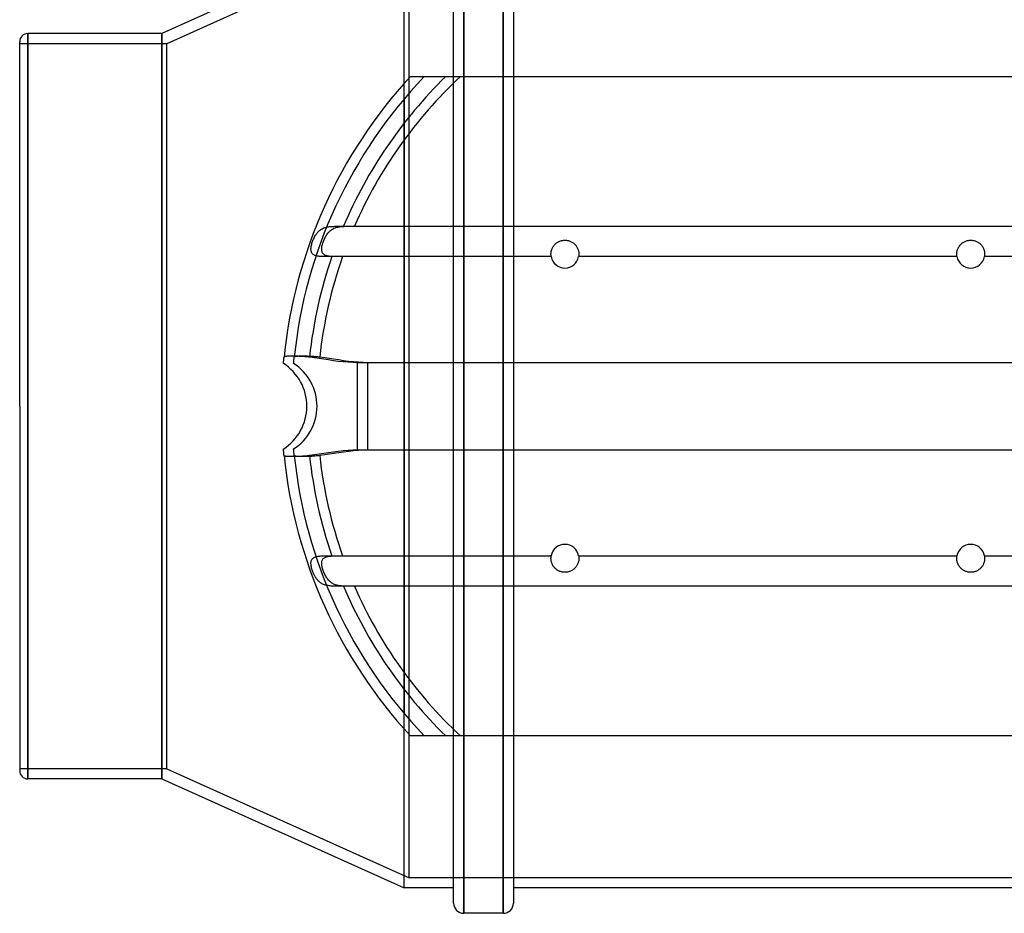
# Model space of a CAD drawing. Header units: millimetres. Extents: x -148 to 148, y -100 to 174.
# Tile 1 of 3: x -148 to 47, y -100 to 76. Entities that reach past the tile are written whole.
import ezdxf

# ---------------------------------------------------------------- set-up
doc = ezdxf.new("R2010")
doc.units = ezdxf.units.MM
doc.layers.add('HIDDEN', color=7, linetype='Continuous')
doc.layers.add('THICK', color=7, linetype='Continuous')

msp = doc.modelspace()

# ---------------------------------------------------------------- linework, layer by layer
at = {"layer": 'HIDDEN'}
for p, q in [((-59.95, 100), (-59.95, -100)), ((-52.15, 100), (-52.15, -100)), ((-71.7, 0), (-71.7, 95)), ((-70.7, 93), (-118.5, 71.5)), ((-70.7, 0), (-70.7, 93)), ((-145.9, 0), (-145.9, 73.5)), ((-119.5, 0), (-119.5, 73.5)), ((-118.5, 71.5), (-147.5, 71.5)), ((-118.5, 0), (-118.5, 71.5)), ((-70.48, 65), (-70.48, 65)), ((-67.73, 65), (-67.73, 65)), ((-61.95, 0), (-61.95, 65)), ((-59.95, 0), (-59.95, 65)), ((-52.15, 0), (-52.15, 65)), ((-50.15, 65), (-50.15, 0)), ((-71.7, 60.59), (-71.7, 0)), ((-85.97, 34.85), (-85.82, 34.95)), ((-85.82, 34.95), (-85.66, 35.03)), ((-85.66, 35.03), (-85.5, 35.11)), ((-85.5, 35.11), (-85.32, 35.18)), ((-85.32, 35.18), (-85.14, 35.24)), ((-85.14, 35.24), (-84.96, 35.29)), ((-84.96, 35.29), (-84.77, 35.34)), ((-84.77, 35.34), (-84.58, 35.37)), ((-84.58, 35.37), (-84.37, 35.41)), ((-84.37, 35.41), (-84.17, 35.43)), ((-84.17, 35.43), (-83.95, 35.45)), ((-83.95, 35.45), (-83.73, 35.47)), ((-83.73, 35.47), (-83.51, 35.48)), ((-83.51, 35.48), (-83.27, 35.49)), ((-83.27, 35.49), (-83.03, 35.49)), ((-83.03, 35.49), (-82.79, 35.5)), ((-82.79, 35.5), (-82.54, 35.5)), ((-82.54, 35.5), (-82.28, 35.5)), ((-82.28, 35.5), (-82.02, 35.5)), ((-82.02, 35.5), (-81.75, 35.5)), ((-81.75, 35.5), (-81.48, 35.5)), ((-81.48, 35.5), (81.48, 35.5)), ((-87.46, 32.91), (-87.37, 33.1)), ((-87.37, 33.1), (-87.28, 33.29)), ((-87.28, 33.29), (-87.18, 33.47)), ((-87.18, 33.47), (-87.08, 33.64)), ((-87.08, 33.64), (-86.98, 33.8)), ((-86.98, 33.8), (-86.87, 33.96)), ((-86.87, 33.96), (-86.75, 34.11)), ((-86.75, 34.11), (-86.64, 34.26)), ((-86.64, 34.26), (-86.51, 34.39)), ((-86.51, 34.39), (-86.39, 34.52)), ((-86.39, 34.52), (-86.25, 34.64)), ((-86.25, 34.64), (-86.11, 34.75)), ((-86.11, 34.75), (-85.97, 34.85)), ((-87.96, 30.97), (-87.95, 31.16)), ((-87.95, 31.16), (-87.93, 31.34)), ((-87.93, 31.34), (-87.9, 31.54)), ((-87.9, 31.54), (-87.86, 31.73)), ((-87.86, 31.73), (-87.81, 31.93)), ((-87.81, 31.93), (-87.75, 32.13)), ((-87.75, 32.13), (-87.69, 32.33)), ((-87.69, 32.33), (-87.61, 32.53)), ((-87.61, 32.53), (-87.54, 32.72)), ((-87.54, 32.72), (-87.46, 32.91)), ((-87.95, 30.8), (-87.96, 30.97)), ((-87.93, 30.64), (-87.95, 30.8)), ((-87.89, 30.48), (-87.93, 30.64)), ((-87.84, 30.34), (-87.89, 30.48)), ((-87.77, 30.21), (-87.84, 30.34)), ((-87.69, 30.09), (-87.77, 30.21)), ((-87.59, 29.99), (-87.69, 30.09)), ((-87.47, 29.9), (-87.59, 29.99)), ((-87.34, 29.82), (-87.47, 29.9)), ((-87.2, 29.76), (-87.34, 29.82)), ((-87.05, 29.7), (-87.2, 29.76)), ((-86.89, 29.65), (-87.05, 29.7)), ((-86.71, 29.62), (-86.89, 29.65)), ((-86.52, 29.58), (-86.71, 29.62)), ((-86.32, 29.56), (-86.52, 29.58)), ((-86.11, 29.54), (-86.32, 29.56)), ((-85.89, 29.53), (-86.11, 29.54)), ((-85.65, 29.52), (-85.89, 29.53)), ((-85.41, 29.51), (-85.65, 29.52)), ((-85.16, 29.5), (-85.41, 29.51)), ((-84.91, 29.5), (-85.16, 29.5)), ((-84.64, 29.5), (-84.91, 29.5)), ((-84.37, 29.5), (-84.64, 29.5)), ((-84.11, 29.5), (-84.37, 29.5)), ((-83.84, 29.5), (-84.11, 29.5)), ((-42.7, 29.5), (-83.84, 29.5)), ((37.3, 29.5), (-37.3, 29.5)), ((83.84, 29.5), (42.7, 29.5)), ((-93.38, 9.61), (-93.37, 9.71)), ((-93.37, 9.71), (-93.36, 9.74)), ((-93.36, 9.74), (-93.34, 9.77)), ((-93.34, 9.77), (-93.31, 9.79)), ((-93.31, 9.79), (-93.27, 9.81)), ((-93.27, 9.81), (-93.22, 9.83)), ((-93.22, 9.83), (-93.15, 9.85)), ((-93.15, 9.85), (-93.08, 9.86)), ((-93.08, 9.86), (-93, 9.88)), ((-93, 9.88), (-92.9, 9.89)), ((-92.9, 9.89), (-92.8, 9.9)), ((-92.8, 9.9), (-92.68, 9.9)), ((-92.68, 9.9), (-92.56, 9.91)), ((-92.56, 9.91), (-92.42, 9.92)), ((-92.42, 9.92), (-92.28, 9.92)), ((-92.28, 9.92), (-92.12, 9.92)), ((-92.12, 9.92), (-91.96, 9.92)), ((-91.96, 9.92), (-91.79, 9.92)), ((-91.79, 9.92), (-91.62, 9.92)), ((-91.62, 9.92), (-91.43, 9.92)), ((-91.43, 9.92), (-91.24, 9.92)), ((-91.24, 9.92), (-91.04, 9.92)), ((-91.04, 9.92), (-90.84, 9.91)), ((-90.84, 9.91), (-90.63, 9.9)), ((-90.63, 9.9), (-90.42, 9.9)), ((-90.42, 9.9), (-90.2, 9.89)), ((-90.2, 9.89), (-89.97, 9.88)), ((-89.97, 9.88), (-89.75, 9.86)), ((-89.75, 9.86), (-89.52, 9.85)), ((-89.52, 9.85), (-89.28, 9.83)), ((-89.28, 9.83), (-89.05, 9.81)), ((-89.05, 9.81), (-88.81, 9.79)), ((-88.81, 9.79), (-88.58, 9.77)), ((-88.58, 9.77), (-88.34, 9.74)), ((-88.34, 9.74), (-87.37, 9.61)), ((-95.5, 8.43), (-95.5, 8.43)), ((-93.5, 8.43), (-93.49, 8.44)), ((-93.5, 8.43), (-93.5, 8.43)), ((-93.49, 8.52), (-93.48, 8.59)), ((-93.49, 8.47), (-93.49, 8.52)), ((-93.49, 8.44), (-93.49, 8.47)), ((-93.48, 8.59), (-93.47, 8.68)), ((-93.47, 8.68), (-93.46, 8.77)), ((-93.46, 8.77), (-93.45, 8.88)), ((-93.45, 8.88), (-93.44, 9)), ((-93.44, 9), (-93.43, 9.12)), ((-93.43, 9.12), (-93.42, 9.25)), ((-93.42, 9.25), (-93.41, 9.37)), ((-93.41, 9.37), (-93.39, 9.49)), ((-93.39, 9.49), (-93.38, 9.61)), ((-87.37, 9.61), (-86.44, 9.47)), ((-86.44, 9.47), (-85.54, 9.33)), ((-85.54, 9.33), (-84.6, 9.19)), ((-84.6, 9.19), (-83.65, 9.05)), ((-83.65, 9.05), (-82.67, 8.92)), ((-82.67, 8.92), (-81.7, 8.81)), ((-81.7, 8.81), (-80.73, 8.73)), ((-80.73, 8.73), (-79.79, 8.68)), ((-79.79, 8.68), (-78.88, 8.66)), ((-78.88, 0), (-78.88, 8.66)), ((-78.88, 8.66), (78.88, 8.66)), ((-145.9, -73.5), (-145.9, 0)), ((-118.5, -71.5), (-118.5, 0)), ((-71.7, -95), (-71.7, 0)), ((-71.7, 0), (-71.7, -60.59)), ((-70.7, -93), (-70.7, 0)), ((-119.5, -73.5), (-119.5, 0)), ((-78.88, -8.66), (-78.88, 0)), ((-61.95, -65), (-61.95, 0)), ((-59.95, -65), (-59.95, 0)), ((-52.15, -65), (-52.15, 0)), ((-50.15, 0), (-50.15, -65)), ((-95.5, -8.43), (-95.5, -8.43)), ((-93.5, -8.43), (-93.5, -8.43)), ((-93.49, -8.44), (-93.5, -8.43)), ((-93.49, -8.47), (-93.49, -8.44)), ((-93.49, -8.52), (-93.49, -8.47)), ((-93.48, -8.59), (-93.49, -8.52)), ((-93.47, -8.68), (-93.48, -8.59)), ((-93.46, -8.77), (-93.47, -8.68)), ((-93.45, -8.88), (-93.46, -8.77)), ((-93.44, -9), (-93.45, -8.88)), ((-93.43, -9.12), (-93.44, -9)), ((-93.42, -9.25), (-93.43, -9.12)), ((-93.41, -9.37), (-93.42, -9.25)), ((-93.39, -9.49), (-93.41, -9.37)), ((-93.38, -9.61), (-93.39, -9.49)), ((-93.37, -9.71), (-93.38, -9.61)), ((-87.37, -9.61), (-88.34, -9.74)), ((-86.44, -9.47), (-87.37, -9.61)), ((-85.54, -9.33), (-86.44, -9.47)), ((-84.6, -9.19), (-85.54, -9.33)), ((-83.65, -9.05), (-84.6, -9.19)), ((-82.67, -8.92), (-83.65, -9.05)), ((-81.7, -8.81), (-82.67, -8.92)), ((-80.73, -8.73), (-81.7, -8.81)), ((-79.79, -8.68), (-80.73, -8.73)), ((-78.88, -8.66), (-79.79, -8.68)), ((78.88, -8.66), (-78.88, -8.66)), ((-93.36, -9.74), (-93.37, -9.71)), ((-93.34, -9.77), (-93.36, -9.74)), ((-93.31, -9.79), (-93.34, -9.77)), ((-93.27, -9.81), (-93.31, -9.79)), ((-93.22, -9.83), (-93.27, -9.81)), ((-93.15, -9.85), (-93.22, -9.83)), ((-93.08, -9.86), (-93.15, -9.85)), ((-93, -9.88), (-93.08, -9.86)), ((-92.9, -9.89), (-93, -9.88)), ((-92.8, -9.9), (-92.9, -9.89)), ((-92.68, -9.9), (-92.8, -9.9)), ((-92.55, -9.91), (-92.68, -9.9)), ((-92.42, -9.92), (-92.55, -9.91)), ((-92.28, -9.92), (-92.42, -9.92)), ((-92.12, -9.92), (-92.28, -9.92)), ((-91.96, -9.92), (-92.12, -9.92)), ((-91.79, -9.92), (-91.96, -9.92)), ((-91.62, -9.92), (-91.79, -9.92)), ((-91.43, -9.92), (-91.62, -9.92)), ((-91.24, -9.92), (-91.43, -9.92)), ((-91.04, -9.92), (-91.24, -9.92)), ((-90.84, -9.91), (-91.04, -9.92)), ((-90.63, -9.9), (-90.84, -9.91)), ((-90.41, -9.9), (-90.63, -9.9)), ((-90.2, -9.89), (-90.41, -9.9)), ((-89.97, -9.88), (-90.2, -9.89)), ((-89.75, -9.86), (-89.97, -9.88)), ((-89.52, -9.85), (-89.75, -9.86)), ((-89.28, -9.83), (-89.52, -9.85)), ((-89.05, -9.81), (-89.28, -9.83)), ((-88.81, -9.79), (-89.05, -9.81)), ((-88.58, -9.77), (-88.81, -9.79)), ((-88.34, -9.74), (-88.58, -9.77)), ((-87.96, -30.86), (-87.94, -30.69)), ((-87.96, -31.03), (-87.96, -30.86)), ((-87.95, -31.21), (-87.96, -31.03)), ((-87.94, -30.69), (-87.91, -30.54)), ((-87.91, -30.54), (-87.87, -30.4)), ((-87.87, -30.4), (-87.81, -30.26)), ((-87.81, -30.26), (-87.73, -30.15)), ((-87.73, -30.15), (-87.64, -30.04)), ((-87.64, -30.04), (-87.54, -29.95)), ((-87.54, -29.95), (-87.42, -29.87)), ((-87.42, -29.87), (-87.29, -29.8)), ((-87.29, -29.8), (-87.15, -29.74)), ((-87.15, -29.74), (-87, -29.69)), ((-87, -29.69), (-86.84, -29.64)), ((-86.84, -29.64), (-86.66, -29.61)), ((-86.66, -29.61), (-86.48, -29.58)), ((-86.48, -29.58), (-86.28, -29.56)), ((-86.28, -29.56), (-86.07, -29.54)), ((-86.07, -29.54), (-85.85, -29.52)), ((-85.85, -29.52), (-85.62, -29.51)), ((-85.62, -29.51), (-85.38, -29.51)), ((-85.38, -29.51), (-85.14, -29.5)), ((-85.14, -29.5), (-84.89, -29.5)), ((-84.89, -29.5), (-84.63, -29.5)), ((-84.63, -29.5), (-84.37, -29.5)), ((-84.37, -29.5), (-84.1, -29.5)), ((-84.1, -29.5), (-83.84, -29.5)), ((-83.84, -29.5), (-42.7, -29.5)), ((-37.3, -29.5), (37.3, -29.5)), ((42.7, -29.5), (83.84, -29.5)), ((-87.92, -31.39), (-87.95, -31.21)), ((-87.89, -31.58), (-87.92, -31.39)), ((-87.85, -31.78), (-87.89, -31.58)), ((-87.8, -31.97), (-87.85, -31.78)), ((-87.74, -32.17), (-87.8, -31.97)), ((-87.67, -32.36), (-87.74, -32.17)), ((-87.6, -32.56), (-87.67, -32.36)), ((-87.53, -32.75), (-87.6, -32.56)), ((-87.45, -32.94), (-87.53, -32.75)), ((-87.36, -33.13), (-87.45, -32.94)), ((-87.27, -33.31), (-87.36, -33.13)), ((-87.17, -33.48), (-87.27, -33.31)), ((-87.07, -33.66), (-87.17, -33.48)), ((-86.97, -33.82), (-87.07, -33.66)), ((-86.86, -33.98), (-86.97, -33.82)), ((-86.74, -34.13), (-86.86, -33.98)), ((-86.62, -34.28), (-86.74, -34.13)), ((-86.5, -34.41), (-86.62, -34.28)), ((-86.37, -34.54), (-86.5, -34.41)), ((-86.23, -34.66), (-86.37, -34.54)), ((-86.08, -34.77), (-86.23, -34.66)), ((-85.93, -34.88), (-86.08, -34.77)), ((-85.77, -34.97), (-85.93, -34.88)), ((-85.61, -35.06), (-85.77, -34.97)), ((-85.44, -35.14), (-85.61, -35.06)), ((-85.26, -35.2), (-85.44, -35.14)), ((-85.07, -35.26), (-85.26, -35.2)), ((-84.88, -35.31), (-85.07, -35.26)), ((-84.68, -35.36), (-84.88, -35.31)), ((-84.47, -35.39), (-84.68, -35.36)), ((-84.26, -35.42), (-84.47, -35.39)), ((-84.03, -35.44), (-84.26, -35.42)), ((-83.8, -35.46), (-84.03, -35.44)), ((-83.57, -35.48), (-83.8, -35.46)), ((-83.33, -35.49), (-83.57, -35.48)), ((-83.08, -35.49), (-83.33, -35.49)), ((-82.82, -35.5), (-83.08, -35.49)), ((-82.56, -35.5), (-82.82, -35.5)), ((-82.29, -35.5), (-82.56, -35.5)), ((-82.02, -35.5), (-82.29, -35.5)), ((-81.75, -35.5), (-82.02, -35.5)), ((-81.48, -35.5), (-81.75, -35.5)), ((81.48, -35.5), (-81.48, -35.5)), ((-70.48, -65), (-70.48, -65)), ((-67.73, -65), (-67.73, -65)), ((-118.5, -71.5), (-147.5, -71.5)), ((-118.5, -71.5), (-70.7, -93)), ((70.7, -93), (-70.7, -93))]:
    msp.add_line(p, q, dxfattribs=at)
for centre, radius, start, end in [((0, 0), 93.88, 136.1788, 174.0627), ((0, 0), 88.88, 132.9991, 156.457), ((0, 0), 88.88, 160.6142, 173.7079), ((-98.88, 0), 10, 0, 57.4574), ((-98.88, 0), 10, 302.5426, 0), ((0, 0), 93.88, 185.9373, 223.8212), ((0, 0), 88.88, 186.2921, 199.3858), ((0, 0), 88.88, 203.543, 227.0009)]:
    msp.add_arc(centre, radius, start, end, dxfattribs=at)
at = {"layer": 'THICK'}
for p, q in [((-59.95, 65), (-59.95, 100)), ((-52.15, 65), (-52.15, 100)), ((-61.95, 65), (-61.95, 98)), ((-50.15, 98), (-50.15, 65)), ((-71.7, 95), (-119.5, 73.5)), ((-71.7, 63.65), (-71.7, 95)), ((-147.5, 0), (-147.5, 71.9)), ((-145.9, 73.5), (-145.9, 0)), ((-119.5, 73.5), (-145.9, 73.5)), ((-119.5, 73.5), (-119.5, 0)), ((-70.48, 65), (-70.46, 65)), ((-70.46, 65), (-70.4, 65)), ((-70.4, 65), (-70.3, 65)), ((-70.3, 65), (-70.17, 65)), ((-70.17, 65), (-70.02, 65)), ((-70.02, 65), (-69.83, 65)), ((-69.83, 65), (-69.6, 65)), ((-69.6, 65), (-69.36, 65)), ((-69.36, 65), (-69.09, 65)), ((-69.09, 65), (-68.81, 65)), ((-68.81, 65), (-68.53, 65)), ((-68.53, 65), (-68.22, 65)), ((-68.22, 65), (-67.89, 65)), ((-67.89, 65), (-67.54, 65)), ((-67.54, 65), (-67.19, 65)), ((-67.19, 65), (-66.84, 65)), ((-66.84, 65), (-66.5, 65)), ((-66.5, 65), (-66.15, 65)), ((-66.15, 65), (-65.78, 65)), ((-65.78, 65), (-65.41, 65)), ((-65.41, 65), (-65.02, 65)), ((-65.02, 65), (-64.63, 65)), ((-64.63, 65), (-64.25, 65)), ((-64.25, 65), (-63.87, 65)), ((-63.87, 65), (-63.51, 65)), ((-63.51, 65), (63.51, 65)), ((-87.99, 34.94), (-87.84, 35.02)), ((-87.84, 35.02), (-87.69, 35.1)), ((-87.69, 35.1), (-87.53, 35.16)), ((-87.53, 35.16), (-87.36, 35.22)), ((-87.36, 35.22), (-87.19, 35.27)), ((-87.19, 35.27), (-87.01, 35.32)), ((-87.01, 35.32), (-86.83, 35.36)), ((-86.83, 35.36), (-86.64, 35.39)), ((-86.64, 35.39), (-86.44, 35.42)), ((-86.44, 35.42), (-86.23, 35.44)), ((-86.23, 35.44), (-86.03, 35.46)), ((-86.03, 35.46), (-85.81, 35.47)), ((-85.81, 35.47), (-85.59, 35.48)), ((-85.59, 35.48), (-85.37, 35.49)), ((-85.37, 35.49), (-85.13, 35.49)), ((-85.13, 35.49), (-84.9, 35.5)), ((-84.9, 35.5), (-84.66, 35.5)), ((-84.66, 35.5), (-84.41, 35.5)), ((-84.41, 35.5), (-84.16, 35.5)), ((-84.16, 35.5), (-83.91, 35.5)), ((-83.91, 35.5), (-83.65, 35.5)), ((-83.65, 35.5), (83.65, 35.5)), ((-89.61, 32.87), (-89.53, 33.04)), ((-89.53, 33.04), (-89.45, 33.22)), ((-89.45, 33.22), (-89.37, 33.38)), ((-89.37, 33.38), (-89.28, 33.55)), ((-89.28, 33.55), (-89.18, 33.71)), ((-89.18, 33.71), (-89.08, 33.86)), ((-89.08, 33.86), (-88.98, 34)), ((-88.98, 34), (-88.88, 34.14)), ((-88.88, 34.14), (-88.77, 34.28)), ((-88.77, 34.28), (-88.65, 34.41)), ((-88.65, 34.41), (-88.53, 34.53)), ((-88.53, 34.53), (-88.4, 34.64)), ((-88.4, 34.64), (-88.27, 34.75)), ((-88.27, 34.75), (-88.13, 34.85)), ((-88.13, 34.85), (-87.99, 34.94)), ((-90.07, 31.07), (-90.06, 31.24)), ((-90.07, 30.9), (-90.07, 31.07)), ((-90.06, 31.24), (-90.04, 31.41)), ((-90.04, 31.41), (-90.01, 31.59)), ((-90.01, 31.59), (-89.97, 31.77)), ((-89.97, 31.77), (-89.93, 31.96)), ((-89.93, 31.96), (-89.87, 32.14)), ((-89.87, 32.14), (-89.82, 32.33)), ((-89.82, 32.33), (-89.75, 32.51)), ((-89.75, 32.51), (-89.68, 32.69)), ((-89.68, 32.69), (-89.61, 32.87)), ((-42.55, 31.02), (-42.5, 31.14)), ((-42.5, 31.14), (-42.44, 31.26)), ((-42.44, 31.26), (-42.37, 31.39)), ((-42.37, 31.39), (-42.3, 31.51)), ((-42.3, 31.51), (-42.22, 31.63)), ((-42.22, 31.63), (-42.13, 31.74)), ((-42.13, 31.74), (-42.04, 31.84)), ((-42.04, 31.84), (-41.95, 31.94)), ((-41.95, 31.94), (-41.84, 32.04)), ((-41.84, 32.04), (-41.74, 32.13)), ((-41.74, 32.13), (-41.62, 32.22)), ((-41.62, 32.22), (-41.5, 32.3)), ((-41.5, 32.3), (-41.38, 32.38)), ((-41.38, 32.38), (-41.25, 32.45)), ((-41.25, 32.45), (-41.12, 32.51)), ((-41.12, 32.51), (-40.98, 32.57)), ((-40.98, 32.57), (-40.85, 32.62)), ((-40.85, 32.62), (-40.71, 32.66)), ((-40.71, 32.66), (-40.57, 32.69)), ((-40.57, 32.69), (-40.42, 32.72)), ((-40.42, 32.72), (-40.28, 32.74)), ((-40.28, 32.74), (-40.14, 32.75)), ((-40.14, 32.75), (-40, 32.75)), ((-40, 32.75), (-39.86, 32.75)), ((-39.86, 32.75), (-39.72, 32.74)), ((-39.72, 32.74), (-39.58, 32.72)), ((-39.58, 32.72), (-39.43, 32.69)), ((-39.43, 32.69), (-39.29, 32.66)), ((-39.29, 32.66), (-39.15, 32.62)), ((-39.15, 32.62), (-39.02, 32.57)), ((-39.02, 32.57), (-38.88, 32.51)), ((-38.88, 32.51), (-38.75, 32.45)), ((-38.75, 32.45), (-38.62, 32.38)), ((-38.62, 32.38), (-38.5, 32.3)), ((-38.5, 32.3), (-38.38, 32.22)), ((-38.38, 32.22), (-38.26, 32.13)), ((-38.26, 32.13), (-38.16, 32.04)), ((-38.16, 32.04), (-38.05, 31.94)), ((-38.05, 31.94), (-37.96, 31.84)), ((-37.96, 31.84), (-37.87, 31.74)), ((-37.87, 31.74), (-37.78, 31.63)), ((-37.78, 31.63), (-37.7, 31.51)), ((-37.7, 31.51), (-37.63, 31.39)), ((-37.63, 31.39), (-37.56, 31.26)), ((-37.56, 31.26), (-37.5, 31.14)), ((-37.5, 31.14), (-37.45, 31.02)), ((37.45, 31.02), (37.5, 31.14)), ((37.5, 31.14), (37.56, 31.26)), ((37.56, 31.26), (37.63, 31.39)), ((37.63, 31.39), (37.7, 31.51)), ((37.7, 31.51), (37.78, 31.63)), ((37.78, 31.63), (37.87, 31.74)), ((37.87, 31.74), (37.96, 31.84)), ((37.96, 31.84), (38.05, 31.94)), ((38.05, 31.94), (38.16, 32.04)), ((38.16, 32.04), (38.26, 32.13)), ((38.26, 32.13), (38.38, 32.22)), ((38.38, 32.22), (38.5, 32.3)), ((38.5, 32.3), (38.62, 32.38)), ((38.62, 32.38), (38.75, 32.45)), ((38.75, 32.45), (38.88, 32.51)), ((38.88, 32.51), (39.02, 32.57)), ((39.02, 32.57), (39.15, 32.62)), ((39.15, 32.62), (39.29, 32.66)), ((39.29, 32.66), (39.43, 32.69)), ((39.43, 32.69), (39.58, 32.72)), ((39.58, 32.72), (39.72, 32.74)), ((39.72, 32.74), (39.86, 32.75)), ((39.86, 32.75), (40, 32.75)), ((40, 32.75), (40.14, 32.75)), ((40.14, 32.75), (40.28, 32.74)), ((40.28, 32.74), (40.42, 32.72)), ((40.42, 32.72), (40.57, 32.69)), ((40.57, 32.69), (40.71, 32.66)), ((40.71, 32.66), (40.85, 32.62)), ((40.85, 32.62), (40.98, 32.57)), ((40.98, 32.57), (41.12, 32.51)), ((41.12, 32.51), (41.25, 32.45)), ((41.25, 32.45), (41.38, 32.38)), ((41.38, 32.38), (41.5, 32.3)), ((41.5, 32.3), (41.62, 32.22)), ((41.62, 32.22), (41.74, 32.13)), ((41.74, 32.13), (41.84, 32.04)), ((41.84, 32.04), (41.95, 31.94)), ((41.95, 31.94), (42.04, 31.84)), ((42.04, 31.84), (42.13, 31.74)), ((42.13, 31.74), (42.22, 31.63)), ((42.22, 31.63), (42.3, 31.51)), ((42.3, 31.51), (42.37, 31.39)), ((42.37, 31.39), (42.44, 31.26)), ((42.44, 31.26), (42.5, 31.14)), ((42.5, 31.14), (42.55, 31.02)), ((-90.06, 30.75), (-90.07, 30.9)), ((-90.04, 30.6), (-90.06, 30.75)), ((-90, 30.46), (-90.04, 30.6)), ((-89.95, 30.33), (-90, 30.46)), ((-89.89, 30.21), (-89.95, 30.33)), ((-89.81, 30.1), (-89.89, 30.21)), ((-89.72, 30), (-89.81, 30.1)), ((-89.61, 29.92), (-89.72, 30)), ((-89.5, 29.85), (-89.61, 29.92)), ((-89.37, 29.78), (-89.5, 29.85)), ((-89.24, 29.73), (-89.37, 29.78)), ((-89.1, 29.68), (-89.24, 29.73)), ((-88.94, 29.64), (-89.1, 29.68)), ((-88.78, 29.61), (-88.94, 29.64)), ((-88.61, 29.58), (-88.78, 29.61)), ((-88.43, 29.56), (-88.61, 29.58)), ((-88.24, 29.54), (-88.43, 29.56)), ((-88.04, 29.53), (-88.24, 29.54)), ((-87.83, 29.52), (-88.04, 29.53)), ((-87.62, 29.51), (-87.83, 29.52)), ((-87.4, 29.51), (-87.62, 29.51)), ((-87.17, 29.5), (-87.4, 29.51)), ((-86.93, 29.5), (-87.17, 29.5)), ((-86.69, 29.5), (-86.93, 29.5)), ((-86.45, 29.5), (-86.69, 29.5)), ((-86.2, 29.5), (-86.45, 29.5)), ((-85.95, 29.5), (-86.2, 29.5)), ((-42.7, 29.5), (-85.95, 29.5)), ((-42.75, 30.08), (-42.74, 30.17)), ((-42.75, 30), (-42.75, 30.08)), ((-42.75, 29.91), (-42.75, 30)), ((-42.74, 29.82), (-42.75, 29.91)), ((-42.74, 30.26), (-42.73, 30.36)), ((-42.74, 30.17), (-42.74, 30.26)), ((-42.74, 29.75), (-42.74, 29.82)), ((-42.73, 29.68), (-42.74, 29.75)), ((-42.73, 30.36), (-42.71, 30.46)), ((-42.72, 29.63), (-42.73, 29.68)), ((-42.72, 29.58), (-42.72, 29.63)), ((-42.71, 29.55), (-42.72, 29.58)), ((-42.71, 30.46), (-42.69, 30.56)), ((-42.71, 29.52), (-42.71, 29.55)), ((-42.71, 29.5), (-42.71, 29.52)), ((-42.7, 29.5), (-42.71, 29.5)), ((-42.69, 30.56), (-42.67, 30.67)), ((-42.67, 30.67), (-42.64, 30.78)), ((-42.64, 30.78), (-42.6, 30.9)), ((-42.6, 30.9), (-42.55, 31.02)), ((-37.45, 31.02), (-37.4, 30.9)), ((-37.4, 30.9), (-37.36, 30.78)), ((-37.36, 30.78), (-37.33, 30.67)), ((-37.33, 30.67), (-37.31, 30.56)), ((-37.31, 30.56), (-37.29, 30.46)), ((-37.29, 29.5), (-37.3, 29.5)), ((37.3, 29.5), (-37.3, 29.5)), ((-37.29, 30.46), (-37.27, 30.36)), ((-37.28, 29.58), (-37.29, 29.55)), ((-37.29, 29.55), (-37.29, 29.52)), ((-37.29, 29.52), (-37.29, 29.5)), ((-37.27, 29.68), (-37.28, 29.63)), ((-37.28, 29.63), (-37.28, 29.58)), ((-37.27, 30.36), (-37.26, 30.26)), ((-37.26, 29.75), (-37.27, 29.68)), ((-37.26, 30.26), (-37.26, 30.17)), ((-37.26, 30.17), (-37.25, 30.08)), ((-37.25, 29.91), (-37.26, 29.82)), ((-37.26, 29.82), (-37.26, 29.75)), ((-37.25, 30.08), (-37.25, 30)), ((-37.25, 30), (-37.25, 29.91)), ((37.25, 30.08), (37.26, 30.17)), ((37.25, 30), (37.25, 30.08)), ((37.25, 29.91), (37.25, 30)), ((37.26, 29.82), (37.25, 29.91)), ((37.26, 30.26), (37.27, 30.36)), ((37.26, 30.17), (37.26, 30.26)), ((37.26, 29.75), (37.26, 29.82)), ((37.27, 29.68), (37.26, 29.75)), ((37.27, 30.36), (37.29, 30.46)), ((37.28, 29.63), (37.27, 29.68)), ((37.28, 29.58), (37.28, 29.63)), ((37.29, 29.55), (37.28, 29.58)), ((37.29, 30.46), (37.31, 30.56)), ((37.29, 29.52), (37.29, 29.55)), ((37.29, 29.5), (37.29, 29.52)), ((37.3, 29.5), (37.29, 29.5)), ((37.31, 30.56), (37.33, 30.67)), ((37.33, 30.67), (37.36, 30.78)), ((37.36, 30.78), (37.4, 30.9)), ((37.4, 30.9), (37.45, 31.02)), ((42.55, 31.02), (42.6, 30.9)), ((42.6, 30.9), (42.64, 30.78)), ((42.64, 30.78), (42.67, 30.67)), ((42.67, 30.67), (42.69, 30.56)), ((42.69, 30.56), (42.71, 30.46)), ((42.71, 29.5), (42.7, 29.5)), ((85.95, 29.5), (42.7, 29.5)), ((42.71, 30.46), (42.73, 30.36)), ((42.72, 29.58), (42.71, 29.55)), ((42.71, 29.55), (42.71, 29.52)), ((42.71, 29.52), (42.71, 29.5)), ((42.73, 29.68), (42.72, 29.63)), ((42.72, 29.63), (42.72, 29.58)), ((42.73, 30.36), (42.74, 30.26)), ((42.74, 29.75), (42.73, 29.68)), ((42.74, 30.26), (42.74, 30.17)), ((42.74, 30.17), (42.75, 30.08)), ((42.75, 29.91), (42.74, 29.82)), ((42.74, 29.82), (42.74, 29.75)), ((42.75, 30.08), (42.75, 30)), ((42.75, 30), (42.75, 29.91)), ((-95.39, 9.61), (-95.38, 9.71)), ((-95.38, 9.71), (-95.37, 9.74)), ((-95.37, 9.74), (-95.35, 9.77)), ((-95.35, 9.77), (-95.32, 9.79)), ((-95.32, 9.79), (-95.28, 9.82)), ((-95.28, 9.82), (-95.23, 9.83)), ((-95.23, 9.83), (-95.17, 9.85)), ((-95.17, 9.85), (-95.09, 9.87)), ((-95.09, 9.87), (-95.01, 9.88)), ((-95.01, 9.88), (-94.91, 9.89)), ((-94.91, 9.89), (-94.81, 9.9)), ((-94.81, 9.9), (-94.69, 9.91)), ((-94.69, 9.91), (-94.57, 9.91)), ((-94.57, 9.91), (-94.43, 9.92)), ((-94.43, 9.92), (-94.29, 9.92)), ((-94.29, 9.92), (-94.14, 9.92)), ((-94.14, 9.92), (-93.97, 9.92)), ((-93.97, 9.92), (-93.81, 9.92)), ((-93.81, 9.92), (-93.63, 9.92)), ((-93.63, 9.92), (-93.44, 9.92)), ((-93.44, 9.92), (-93.25, 9.92)), ((-93.25, 9.92), (-93.06, 9.92)), ((-93.06, 9.92), (-92.85, 9.91)), ((-92.85, 9.91), (-92.64, 9.91)), ((-92.64, 9.91), (-92.43, 9.9)), ((-92.43, 9.9), (-92.21, 9.89)), ((-92.21, 9.89), (-91.98, 9.88)), ((-91.98, 9.88), (-91.76, 9.87)), ((-91.76, 9.87), (-91.53, 9.85)), ((-91.53, 9.85), (-91.3, 9.83)), ((-91.3, 9.83), (-91.06, 9.82)), ((-91.06, 9.82), (-90.83, 9.79)), ((-90.83, 9.79), (-90.59, 9.77)), ((-90.59, 9.77), (-90.35, 9.74)), ((-90.35, 9.74), (-89.38, 9.61)), ((-95.5, 8.53), (-95.49, 8.6)), ((-95.5, 8.48), (-95.5, 8.53)), ((-95.5, 8.45), (-95.5, 8.48)), ((-95.5, 8.43), (-95.5, 8.45)), ((-95.49, 8.6), (-95.48, 8.68)), ((-95.48, 8.68), (-95.47, 8.78)), ((-95.47, 8.78), (-95.46, 8.89)), ((-95.46, 8.89), (-95.45, 9)), ((-95.45, 9), (-95.44, 9.12)), ((-95.44, 9.12), (-95.43, 9.25)), ((-95.43, 9.25), (-95.42, 9.37)), ((-95.42, 9.37), (-95.4, 9.49)), ((-95.4, 9.49), (-95.39, 9.61)), ((-89.38, 9.61), (-88.45, 9.48)), ((-88.45, 9.48), (-87.55, 9.34)), ((-87.55, 9.34), (-86.61, 9.19)), ((-86.61, 9.19), (-85.65, 9.05)), ((-85.65, 9.05), (-84.68, 8.92)), ((-84.68, 8.92), (-83.7, 8.81)), ((-83.7, 8.81), (-82.74, 8.73)), ((-82.74, 8.73), (-81.79, 8.68)), ((-81.79, 8.68), (-80.88, 8.66)), ((-80.88, 0), (-80.88, 8.66)), ((-80.88, 8.66), (80.88, 8.66)), ((-119.5, 0), (-119.5, -73.5)), ((-147.5, 0), (-147.5, -71.9)), ((-145.9, 0), (-145.9, -73.5)), ((-80.88, -8.66), (-80.88, 0)), ((-95.5, -8.45), (-95.5, -8.43)), ((-95.5, -8.48), (-95.5, -8.45)), ((-95.5, -8.53), (-95.5, -8.48)), ((-95.49, -8.6), (-95.5, -8.53)), ((-95.48, -8.68), (-95.49, -8.6)), ((-95.47, -8.78), (-95.48, -8.68)), ((-95.46, -8.89), (-95.47, -8.78)), ((-95.45, -9), (-95.46, -8.89)), ((-95.44, -9.13), (-95.45, -9)), ((-95.43, -9.25), (-95.44, -9.13)), ((-95.42, -9.37), (-95.43, -9.25)), ((-95.4, -9.49), (-95.42, -9.37)), ((-95.39, -9.61), (-95.4, -9.49)), ((-95.38, -9.71), (-95.39, -9.61)), ((-89.38, -9.61), (-90.35, -9.74)), ((-88.45, -9.48), (-89.38, -9.61)), ((-87.55, -9.34), (-88.45, -9.48)), ((-86.61, -9.19), (-87.55, -9.34)), ((-85.65, -9.05), (-86.61, -9.19)), ((-84.68, -8.92), (-85.65, -9.05)), ((-83.7, -8.81), (-84.68, -8.92)), ((-82.74, -8.73), (-83.7, -8.81)), ((-81.79, -8.68), (-82.74, -8.73)), ((-80.88, -8.66), (-81.79, -8.68)), ((80.88, -8.66), (-80.88, -8.66)), ((-95.37, -9.74), (-95.38, -9.71)), ((-95.35, -9.77), (-95.37, -9.74)), ((-95.32, -9.79), (-95.35, -9.77)), ((-95.28, -9.82), (-95.32, -9.79)), ((-95.23, -9.83), (-95.28, -9.82)), ((-95.17, -9.85), (-95.23, -9.83)), ((-95.09, -9.87), (-95.17, -9.85)), ((-95.01, -9.88), (-95.09, -9.87)), ((-94.91, -9.89), (-95.01, -9.88)), ((-94.81, -9.9), (-94.91, -9.89)), ((-94.69, -9.91), (-94.81, -9.9)), ((-94.57, -9.91), (-94.69, -9.91)), ((-94.43, -9.92), (-94.57, -9.91)), ((-94.29, -9.92), (-94.43, -9.92)), ((-94.13, -9.92), (-94.29, -9.92)), ((-93.97, -9.92), (-94.13, -9.92)), ((-93.8, -9.93), (-93.97, -9.92)), ((-93.63, -9.92), (-93.8, -9.93)), ((-93.44, -9.92), (-93.63, -9.92)), ((-93.25, -9.92), (-93.44, -9.92)), ((-93.05, -9.92), (-93.25, -9.92)), ((-92.85, -9.91), (-93.05, -9.92)), ((-92.64, -9.91), (-92.85, -9.91)), ((-92.43, -9.9), (-92.64, -9.91)), ((-92.21, -9.89), (-92.43, -9.9)), ((-91.98, -9.88), (-92.21, -9.89)), ((-91.76, -9.87), (-91.98, -9.88)), ((-91.53, -9.85), (-91.76, -9.87)), ((-91.29, -9.83), (-91.53, -9.85)), ((-91.06, -9.82), (-91.29, -9.83)), ((-90.82, -9.79), (-91.06, -9.82)), ((-90.59, -9.77), (-90.82, -9.79)), ((-90.35, -9.74), (-90.59, -9.77)), ((-90.07, -30.9), (-90.06, -30.75)), ((-90.07, -31.06), (-90.07, -30.9)), ((-90.06, -31.22), (-90.07, -31.06)), ((-90.06, -30.75), (-90.04, -30.61)), ((-90.04, -30.61), (-90.01, -30.47)), ((-90.01, -30.47), (-89.96, -30.35)), ((-89.96, -30.35), (-89.9, -30.23)), ((-89.9, -30.23), (-89.83, -30.13)), ((-89.83, -30.13), (-89.75, -30.04)), ((-89.75, -30.04), (-89.66, -29.95)), ((-89.66, -29.95), (-89.55, -29.88)), ((-89.55, -29.88), (-89.43, -29.81)), ((-89.43, -29.81), (-89.3, -29.75)), ((-89.3, -29.75), (-89.16, -29.7)), ((-89.16, -29.7), (-89.01, -29.66)), ((-89.01, -29.66), (-88.85, -29.62)), ((-88.85, -29.62), (-88.67, -29.59)), ((-88.67, -29.59), (-88.49, -29.57)), ((-88.49, -29.57), (-88.3, -29.55)), ((-88.3, -29.55), (-88.1, -29.53)), ((-88.1, -29.53), (-87.9, -29.52)), ((-87.9, -29.52), (-87.68, -29.51)), ((-87.68, -29.51), (-87.46, -29.51)), ((-87.46, -29.51), (-87.23, -29.5)), ((-87.23, -29.5), (-86.99, -29.5)), ((-86.99, -29.5), (-86.74, -29.5)), ((-86.74, -29.5), (-86.48, -29.5)), ((-86.48, -29.5), (-86.22, -29.5)), ((-86.22, -29.5), (-85.95, -29.5)), ((-85.95, -29.5), (-42.7, -29.5)), ((-42.75, -29.91), (-42.74, -29.82)), ((-42.75, -30), (-42.75, -29.91)), ((-42.75, -30.08), (-42.75, -30)), ((-42.74, -30.17), (-42.75, -30.08)), ((-42.74, -29.75), (-42.73, -29.68)), ((-42.74, -29.82), (-42.74, -29.75)), ((-42.74, -30.26), (-42.74, -30.17)), ((-42.73, -30.36), (-42.74, -30.26)), ((-42.73, -29.68), (-42.72, -29.63)), ((-42.71, -30.46), (-42.73, -30.36)), ((-42.72, -29.58), (-42.71, -29.55)), ((-42.72, -29.63), (-42.72, -29.58)), ((-42.71, -29.52), (-42.71, -29.5)), ((-42.71, -29.5), (-42.7, -29.5)), ((-42.71, -29.55), (-42.71, -29.52)), ((-42.69, -30.56), (-42.71, -30.46)), ((-42.67, -30.67), (-42.69, -30.56)), ((-42.64, -30.78), (-42.67, -30.67)), ((-42.6, -30.9), (-42.64, -30.78)), ((-42.55, -31.02), (-42.6, -30.9)), ((-42.5, -31.14), (-42.55, -31.02)), ((-37.45, -31.02), (-37.5, -31.14)), ((-37.4, -30.9), (-37.45, -31.02)), ((-37.36, -30.78), (-37.4, -30.9)), ((-37.33, -30.67), (-37.36, -30.78)), ((-37.31, -30.56), (-37.33, -30.67)), ((-37.29, -30.46), (-37.31, -30.56)), ((-37.3, -29.5), (-37.29, -29.5)), ((-37.3, -29.5), (37.3, -29.5)), ((-37.29, -29.5), (-37.29, -29.52)), ((-37.29, -29.52), (-37.29, -29.55)), ((-37.29, -29.55), (-37.28, -29.58)), ((-37.27, -30.36), (-37.29, -30.46)), ((-37.28, -29.58), (-37.28, -29.63)), ((-37.28, -29.63), (-37.27, -29.68)), ((-37.27, -29.68), (-37.26, -29.75)), ((-37.26, -30.26), (-37.27, -30.36)), ((-37.26, -29.75), (-37.26, -29.82)), ((-37.26, -29.82), (-37.25, -29.91)), ((-37.25, -30.08), (-37.26, -30.17)), ((-37.26, -30.17), (-37.26, -30.26)), ((-37.25, -29.91), (-37.25, -30)), ((-37.25, -30), (-37.25, -30.08)), ((37.25, -29.91), (37.26, -29.82)), ((37.25, -30), (37.25, -29.91)), ((37.25, -30.08), (37.25, -30)), ((37.26, -30.17), (37.25, -30.08)), ((37.26, -29.75), (37.27, -29.68)), ((37.26, -29.82), (37.26, -29.75)), ((37.26, -30.26), (37.26, -30.17)), ((37.27, -30.36), (37.26, -30.26)), ((37.27, -29.68), (37.28, -29.63)), ((37.29, -30.46), (37.27, -30.36)), ((37.28, -29.58), (37.29, -29.55)), ((37.28, -29.63), (37.28, -29.58)), ((37.29, -29.52), (37.29, -29.5)), ((37.29, -29.5), (37.3, -29.5)), ((37.29, -29.55), (37.29, -29.52)), ((37.31, -30.56), (37.29, -30.46)), ((37.33, -30.67), (37.31, -30.56)), ((37.36, -30.78), (37.33, -30.67)), ((37.4, -30.9), (37.36, -30.78)), ((37.45, -31.02), (37.4, -30.9)), ((37.5, -31.14), (37.45, -31.02)), ((42.55, -31.02), (42.5, -31.14)), ((42.6, -30.9), (42.55, -31.02)), ((42.64, -30.78), (42.6, -30.9)), ((42.67, -30.67), (42.64, -30.78)), ((42.69, -30.56), (42.67, -30.67)), ((42.71, -30.46), (42.69, -30.56)), ((42.7, -29.5), (85.95, -29.5)), ((42.7, -29.5), (42.71, -29.5)), ((42.71, -29.5), (42.71, -29.52)), ((42.71, -29.52), (42.71, -29.55)), ((42.71, -29.55), (42.72, -29.58)), ((42.73, -30.36), (42.71, -30.46)), ((42.72, -29.58), (42.72, -29.63)), ((42.72, -29.63), (42.73, -29.68)), ((42.73, -29.68), (42.74, -29.75)), ((42.74, -30.26), (42.73, -30.36)), ((42.74, -29.75), (42.74, -29.82)), ((42.74, -29.82), (42.75, -29.91)), ((42.75, -30.08), (42.74, -30.17)), ((42.74, -30.17), (42.74, -30.26)), ((42.75, -29.91), (42.75, -30)), ((42.75, -30), (42.75, -30.08)), ((-90.04, -31.39), (-90.06, -31.22)), ((-90.02, -31.57), (-90.04, -31.39)), ((-89.98, -31.74), (-90.02, -31.57)), ((-89.94, -31.92), (-89.98, -31.74)), ((-89.89, -32.1), (-89.94, -31.92)), ((-89.83, -32.28), (-89.89, -32.1)), ((-89.77, -32.46), (-89.83, -32.28)), ((-89.7, -32.64), (-89.77, -32.46)), ((-89.63, -32.81), (-89.7, -32.64)), ((-89.56, -32.98), (-89.63, -32.81)), ((-89.48, -33.16), (-89.56, -32.98)), ((-42.44, -31.26), (-42.5, -31.14)), ((-42.37, -31.39), (-42.44, -31.26)), ((-42.3, -31.51), (-42.37, -31.39)), ((-42.22, -31.63), (-42.3, -31.51)), ((-42.13, -31.74), (-42.22, -31.63)), ((-42.04, -31.84), (-42.13, -31.74)), ((-41.95, -31.94), (-42.04, -31.84)), ((-41.84, -32.04), (-41.95, -31.94)), ((-41.74, -32.13), (-41.84, -32.04)), ((-41.62, -32.22), (-41.74, -32.13)), ((-41.5, -32.3), (-41.62, -32.22)), ((-41.38, -32.38), (-41.5, -32.3)), ((-41.25, -32.45), (-41.38, -32.38)), ((-41.12, -32.51), (-41.25, -32.45)), ((-40.98, -32.57), (-41.12, -32.51)), ((-40.85, -32.62), (-40.98, -32.57)), ((-40.71, -32.66), (-40.85, -32.62)), ((-40.57, -32.69), (-40.71, -32.66)), ((-40.42, -32.72), (-40.57, -32.69)), ((-40.28, -32.74), (-40.42, -32.72)), ((-40.14, -32.75), (-40.28, -32.74)), ((-40, -32.75), (-40.14, -32.75)), ((-39.86, -32.75), (-40, -32.75)), ((-39.72, -32.74), (-39.86, -32.75)), ((-39.58, -32.72), (-39.72, -32.74)), ((-39.43, -32.69), (-39.58, -32.72)), ((-39.29, -32.66), (-39.43, -32.69)), ((-39.15, -32.62), (-39.29, -32.66)), ((-39.02, -32.57), (-39.15, -32.62)), ((-38.88, -32.51), (-39.02, -32.57)), ((-38.75, -32.45), (-38.88, -32.51)), ((-38.62, -32.38), (-38.75, -32.45)), ((-38.5, -32.3), (-38.62, -32.38)), ((-38.38, -32.22), (-38.5, -32.3)), ((-38.26, -32.13), (-38.38, -32.22)), ((-38.16, -32.04), (-38.26, -32.13)), ((-38.05, -31.94), (-38.16, -32.04)), ((-37.96, -31.84), (-38.05, -31.94)), ((-37.87, -31.74), (-37.96, -31.84)), ((-37.78, -31.63), (-37.87, -31.74)), ((-37.7, -31.51), (-37.78, -31.63)), ((-37.63, -31.39), (-37.7, -31.51)), ((-37.56, -31.26), (-37.63, -31.39)), ((-37.5, -31.14), (-37.56, -31.26)), ((37.56, -31.26), (37.5, -31.14)), ((37.63, -31.39), (37.56, -31.26)), ((37.7, -31.51), (37.63, -31.39)), ((37.78, -31.63), (37.7, -31.51)), ((37.87, -31.74), (37.78, -31.63)), ((37.96, -31.84), (37.87, -31.74)), ((38.05, -31.94), (37.96, -31.84)), ((38.16, -32.04), (38.05, -31.94)), ((38.26, -32.13), (38.16, -32.04)), ((38.38, -32.22), (38.26, -32.13)), ((38.5, -32.3), (38.38, -32.22)), ((38.62, -32.38), (38.5, -32.3)), ((38.75, -32.45), (38.62, -32.38)), ((38.88, -32.51), (38.75, -32.45)), ((39.02, -32.57), (38.88, -32.51)), ((39.15, -32.62), (39.02, -32.57)), ((39.29, -32.66), (39.15, -32.62)), ((39.43, -32.69), (39.29, -32.66)), ((39.58, -32.72), (39.43, -32.69)), ((39.72, -32.74), (39.58, -32.72)), ((39.86, -32.75), (39.72, -32.74)), ((40, -32.75), (39.86, -32.75)), ((40.14, -32.75), (40, -32.75)), ((40.28, -32.74), (40.14, -32.75)), ((40.42, -32.72), (40.28, -32.74)), ((40.57, -32.69), (40.42, -32.72)), ((40.71, -32.66), (40.57, -32.69)), ((40.85, -32.62), (40.71, -32.66)), ((40.98, -32.57), (40.85, -32.62)), ((41.12, -32.51), (40.98, -32.57)), ((41.25, -32.45), (41.12, -32.51)), ((41.38, -32.38), (41.25, -32.45)), ((41.5, -32.3), (41.38, -32.38)), ((41.62, -32.22), (41.5, -32.3)), ((41.74, -32.13), (41.62, -32.22)), ((41.84, -32.04), (41.74, -32.13)), ((41.95, -31.94), (41.84, -32.04)), ((42.04, -31.84), (41.95, -31.94)), ((42.13, -31.74), (42.04, -31.84)), ((42.22, -31.63), (42.13, -31.74)), ((42.3, -31.51), (42.22, -31.63)), ((42.37, -31.39), (42.3, -31.51)), ((42.44, -31.26), (42.37, -31.39)), ((42.5, -31.14), (42.44, -31.26)), ((-89.4, -33.32), (-89.48, -33.16)), ((-89.31, -33.49), (-89.4, -33.32)), ((-89.22, -33.65), (-89.31, -33.49)), ((-89.12, -33.8), (-89.22, -33.65)), ((-89.02, -33.95), (-89.12, -33.8)), ((-88.92, -34.09), (-89.02, -33.95)), ((-88.81, -34.23), (-88.92, -34.09)), ((-88.7, -34.35), (-88.81, -34.23)), ((-88.58, -34.48), (-88.7, -34.35)), ((-88.46, -34.59), (-88.58, -34.48)), ((-88.33, -34.7), (-88.46, -34.59)), ((-88.2, -34.8), (-88.33, -34.7)), ((-88.06, -34.9), (-88.2, -34.8)), ((-87.91, -34.99), (-88.06, -34.9)), ((-87.75, -35.07), (-87.91, -34.99)), ((-87.59, -35.14), (-87.75, -35.07)), ((-87.43, -35.2), (-87.59, -35.14)), ((-87.26, -35.26), (-87.43, -35.2)), ((-87.08, -35.3), (-87.26, -35.26)), ((-86.89, -35.35), (-87.08, -35.3)), ((-86.7, -35.38), (-86.89, -35.35)), ((-86.5, -35.41), (-86.7, -35.38)), ((-86.3, -35.43), (-86.5, -35.41)), ((-86.09, -35.45), (-86.3, -35.43)), ((-85.87, -35.47), (-86.09, -35.45)), ((-85.65, -35.48), (-85.87, -35.47)), ((-85.42, -35.49), (-85.65, -35.48)), ((-85.18, -35.49), (-85.42, -35.49)), ((-84.94, -35.5), (-85.18, -35.49)), ((-84.69, -35.5), (-84.94, -35.5)), ((-84.43, -35.5), (-84.69, -35.5)), ((-84.17, -35.5), (-84.43, -35.5)), ((-83.92, -35.5), (-84.17, -35.5)), ((-83.65, -35.5), (-83.92, -35.5)), ((83.65, -35.5), (-83.65, -35.5)), ((-71.7, -95), (-71.7, -63.65)), ((-70.46, -65), (-70.48, -65)), ((-70.4, -65), (-70.46, -65)), ((-70.3, -65), (-70.4, -65)), ((-70.17, -65), (-70.3, -65)), ((-70.02, -65), (-70.17, -65)), ((-69.83, -65), (-70.02, -65)), ((-69.6, -65), (-69.83, -65)), ((-69.36, -65), (-69.6, -65)), ((-69.09, -65), (-69.36, -65)), ((-68.81, -65), (-69.09, -65)), ((-68.53, -65), (-68.81, -65)), ((-68.22, -65), (-68.53, -65)), ((-67.89, -65), (-68.22, -65)), ((-67.54, -65), (-67.89, -65)), ((-67.19, -65), (-67.54, -65)), ((-66.84, -65), (-67.19, -65)), ((-66.5, -65), (-66.84, -65)), ((-66.15, -65), (-66.5, -65)), ((-65.78, -65), (-66.15, -65)), ((-65.41, -65), (-65.78, -65)), ((-65.02, -65), (-65.41, -65)), ((-64.63, -65), (-65.02, -65)), ((-64.25, -65), (-64.63, -65)), ((-63.87, -65), (-64.25, -65)), ((-63.51, -65), (-63.87, -65)), ((63.51, -65), (-63.51, -65)), ((-61.95, -98), (-61.95, -65)), ((-59.95, -100), (-59.95, -65)), ((-52.15, -100), (-52.15, -65)), ((-50.15, -65), (-50.15, -98)), ((-119.5, -73.5), (-145.9, -73.5)), ((-119.5, -73.5), (-71.7, -95)), ((-61.95, -95), (-71.7, -95)), ((50.15, -95), (-50.15, -95)), ((-52.15, -100), (-59.95, -100))]:
    msp.add_line(p, q, dxfattribs=at)
for centre, radius, start, end in [((-145.9, 71.9), 1.6, 89.9998, 179.9999), ((0, 0), 95.88, 137.3151, 174.1858), ((0, 0), 90.88, 134.3348, 157.0053), ((0, 0), 90.88, 161.0573, 173.846), ((-40, 30), 2.75, 190.4757, 349.5243), ((40, 30), 2.75, 190.4757, 349.5243), ((-100.88, 0), 10, 0, 57.5085), ((-100.88, 0), 10, 302.4915, 0), ((0, 0), 95.88, 185.8142, 222.6849), ((0, 0), 90.88, 186.154, 198.9427), ((-40, -30), 2.75, 10.4757, 169.5243), ((40, -30), 2.75, 10.4757, 169.5243), ((0, 0), 90.88, 202.9947, 225.6652), ((-145.9, -71.9), 1.6, 180.0001, 270.0002), ((-59.95, -98), 2, 180, 270), ((-52.15, -98), 2, 270, 0)]:
    msp.add_arc(centre, radius, start, end, dxfattribs=at)

doc.saveas('drawing.dxf')
